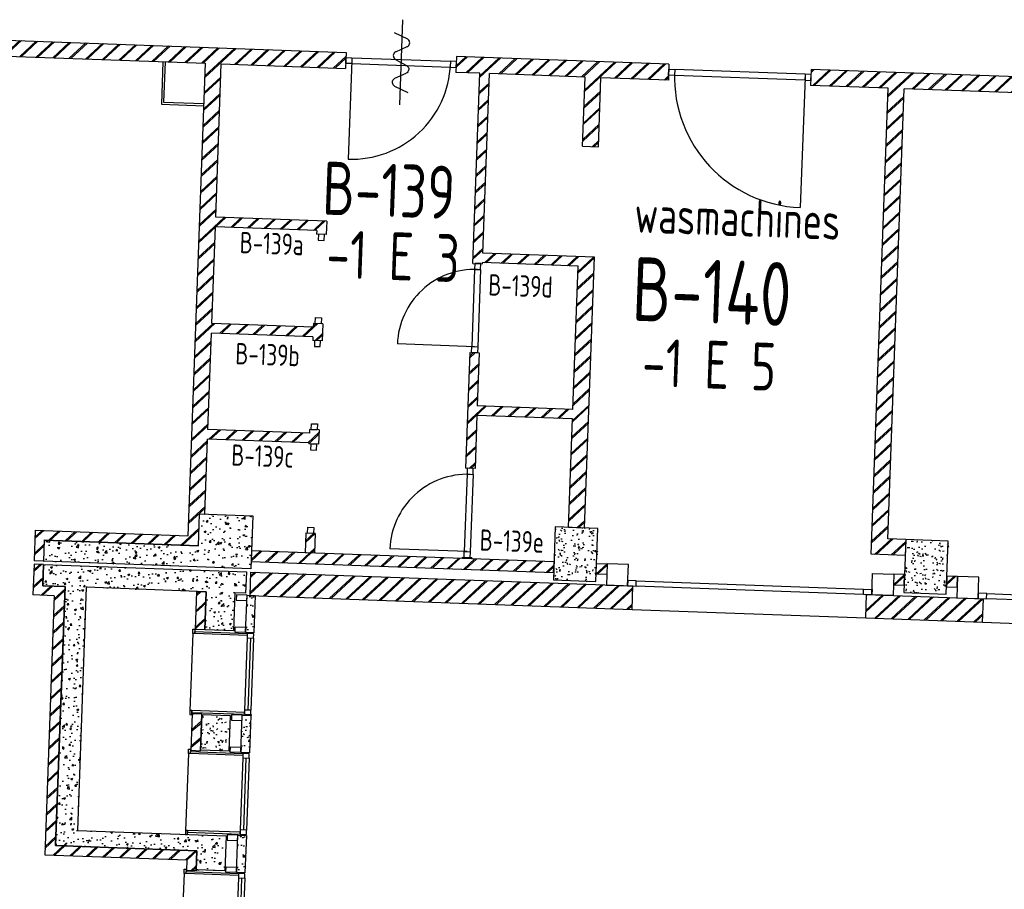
# Model space of a CAD drawing. Header units: millimetres. Extents: x 119024465 to 119292677, y 483022511 to 483148062.
# Tile 99 of 162: x 119120673 to 119129939, y 483079375 to 483087561. Entities that reach past the tile are written whole.
import ezdxf
from ezdxf.enums import TextEntityAlignment as Align

# ---------------------------------------------------------------- set-up
doc = ezdxf.new("R2010")
doc.units = ezdxf.units.MM
doc.header["$LTSCALE"] = 100
doc.layers.get('0').update_dxf_attribs({"linetype": 'CONTINUOUS'})
for name, color, linetype in [('AL21----', 1, 'CONTINUOUS'), ('AL21----_ARC', 8, 'CONTINUOUS'), ('AL22----', 2, 'CONTINUOUS'), ('AL22----_ARC', 8, 'CONTINUOUS'), ('AL28----', 4, 'CONTINUOUS'), ('AL28----_ARC', 8, 'CONTINUOUS'), ('AL31----', 5, 'CONTINUOUS'), ('AL32----', 6, 'CONTINUOUS'), ('BT00----_HOTELNRS', 3, 'CONTINUOUS'), ('BT00----_RUIMTENRS', 7, 'CONTINUOUS'), ('BT00----_TEKST', 1, 'CONTINUOUS')]:
    doc.layers.add(name, color=color, linetype=linetype)
doc.styles.get("Standard").update_dxf_attribs({"font": 'ISOCP.SHX'})
pattern_1 = [(47.91200747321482, (119019962.2742813, 483024813.6206701), (181.4829786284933, -22.56626980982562), [19.05, -209.55]), (352.9120074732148, (119019962.2742813, 483024813.6206701), (-28.25841556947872, 192.213838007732), [15.24, -167.64]), (98.3630074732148, (119019977.3978074, 483024811.7401567), (153.2251895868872, 169.6466752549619), [16.19, -178.09]), (44.09620747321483, (119019964.1251427, 483024864.3869415), (269.3672764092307, -51.89098330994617), [28.575, -314.325]), (94.54760747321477, (119019986.5723966, 483024860.0627209), (246.2613818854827, 238.6116259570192), [24.285, -267.135]), (349.0960074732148, (119019964.1251427, 483024864.3869415), (246.2617370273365, 238.6111746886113), [22.86, -251.46]), (18.91200747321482, (119019989.045563, 483024850.7699429), (147.7882449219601, -107.7215982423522), [19.05, -209.55]), (323.9120074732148, (119019989.045563, 483024850.7699429), (68.47175066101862, 181.813962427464), [15.24, -167.64]), (69.36340747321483, (119020001.3611778, 483024841.7931723), (216.2595933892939, 74.09278923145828), [16.19, -178.09]), (35.41200747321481, (119019962.2742813, 483024813.6206701), (6.1672544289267, 84.38636762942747), [0, -165.608, 0, -170.18, 0, -168.275]), (5.412007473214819, (119019962.2742813, 483024813.6206701), (70.42530466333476, 97.67953384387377), [0, -97.028, 0, -161.798, 0, -64.135]), (325.4120074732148, (119019905.6698887, 483024815.6843805), (135.2918473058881, -10.66508593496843), [0, -63.5, 0, -198.12, 0, -262.8899999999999]), (315.4120074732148, (119019880.286753, 483024816.6098112), (148.9572270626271, 20.01262926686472), [0, -82.54999999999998, 0, -131.572, 0, -186.69])]
pattern_2 = [(42.91200747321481, (119019962.2742813, 483024813.6206701), (-74.89618102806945, 80.56402464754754), []), (42.91200747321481, (119019962.8207955, 483024828.6107109), (-74.89618102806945, 80.56402464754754), [])]

# ---------------------------------------------------------------- blocks, each defined once
blk = doc.blocks.new('KOLOM')
at = {"layer": 'AL28----', "linetype": 'Continuous'}
for p, q in [((0.5, 0.5), (-0.5, 0.5)), ((-0.5, 0.5), (-0.5, -0.5)), ((0.5, -0.5), (0.5, 0.5)), ((-0.5, -0.5), (0.5, -0.5))]:
    blk.add_line(p, q, dxfattribs=at)
blk = doc.blocks.new('500x400')
at = {"layer": 'AL28----_ARC'}
h = blk.add_hatch(dxfattribs=at)
h.set_pattern_fill('AR-CONC', color=256, style=0)
h.set_pattern_definition([(49.99999999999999, (-104267.0792843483, -69886.70259675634), (182.184668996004, -15.93908553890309), [19.05, -209.55]), (355, (-104267.0792843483, -69886.70259675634), (-35.24282597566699, 191.05664288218), [15.24, -167.64]), (100.451, (-104251.8972843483, -69888.03084675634), (146.9425016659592, 175.1166878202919), [16.19, -178.09]), (46.18420000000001, (-104267.0792843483, -69835.90259675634), (271.0790408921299, -42.04232793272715), [28.575, -314.325]), (96.6356, (-104244.4893843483, -69839.40609675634), (237.4042344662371, 247.4255558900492), [24.285, -267.135]), (351.1840000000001, (-104267.0792843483, -69835.90259675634), (237.4046058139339, 247.4251178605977), [22.86, -251.46]), (21, (-104241.6792843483, -69848.60259675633), (151.6148798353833, -102.2655185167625), [19.05, -209.55]), (326.0000000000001, (-104241.6792843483, -69848.60259675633), (61.80202834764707, 184.1879661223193), [15.24, -167.64]), (71.4514, (-104229.0447843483, -69857.12469675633), (213.4164907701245, 81.92285771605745), [16.19, -178.09]), (37.50000000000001, (-104267.0792843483, -69886.70259675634), (3.088603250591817, 84.55503887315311), [0, -165.608, 0, -170.18, 0, -168.275]), (7.499999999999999, (-104267.0792843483, -69886.70259675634), (66.81966251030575, 100.1805748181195), [0, -97.02799999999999, 0, -161.798, 0, -64.135]), (327.5, (-104323.7212843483, -69886.70259675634), (135.5905951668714, -5.728743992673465), [0, -63.5, 0, -198.12, 0, -262.89]), (317.5, (-104349.1212843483, -69886.70259675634), (148.129181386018, 25.42649103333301), [0, -82.55, 0, -131.572, 0, -186.69])])
h.paths.add_polyline_path([(-250, -200), (250, -200), (250, 200), (-250, 200)])
at = {"layer": 'AL28----', "xscale": 500, "yscale": 400, "zscale": 2600}
blk.add_blockref('KOLOM', (0, 0), dxfattribs=at)
blk = doc.blocks.new('270x330')
at = {"layer": 'AL28----_ARC'}
h = blk.add_hatch(dxfattribs=at)
h.set_pattern_fill('AR-CONC', color=256, style=0)
h.set_pattern_definition([(50, (-102370.5424826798, -59938.2102802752), (182.1846689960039, -15.93908553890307), [19.05, -209.55]), (355, (-102370.5424826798, -59938.2102802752), (-35.24282597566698, 191.05664288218), [15.24, -167.64]), (100.451, (-102355.3604826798, -59939.5385302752), (146.9425016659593, 175.1166878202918), [16.19, -178.09]), (46.18420000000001, (-102370.5424826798, -59887.41028027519), (271.0790408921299, -42.04232793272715), [28.575, -314.325]), (96.6356, (-102347.9525826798, -59890.9137802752), (237.4042344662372, 247.4255558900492), [24.285, -267.135]), (351.1840000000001, (-102370.5424826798, -59887.41028027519), (237.4046058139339, 247.4251178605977), [22.86, -251.46]), (21, (-102345.1424826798, -59900.1102802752), (151.6148798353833, -102.2655185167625), [19.05, -209.55]), (326.0000000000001, (-102345.1424826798, -59900.1102802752), (61.80202834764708, 184.1879661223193), [15.24, -167.64]), (71.4514, (-102332.5079826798, -59908.6323802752), (213.4164907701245, 81.92285771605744), [16.19, -178.09]), (37.50000000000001, (-102370.5424826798, -59938.2102802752), (3.088603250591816, 84.55503887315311), [0, -165.608, 0, -170.18, 0, -168.275]), (7.499999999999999, (-102370.5424826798, -59938.2102802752), (66.81966251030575, 100.1805748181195), [0, -97.028, 0, -161.798, 0, -64.135]), (327.5, (-102427.1844826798, -59938.2102802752), (135.5905951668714, -5.72874399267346), [0, -63.5, 0, -198.12, 0, -262.89]), (317.5, (-102452.5844826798, -59938.2102802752), (148.129181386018, 25.42649103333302), [0, -82.55, 0, -131.572, 0, -186.69])])
h.paths.add_polyline_path([(110, 165), (-160, 165), (-160, -165), (110, -165)])
at = {"layer": 'AL28----', "xscale": 270, "yscale": 330, "zscale": 2600}
blk.add_blockref('KOLOM', (-25, 0), dxfattribs=at)
blk = doc.blocks.new('c1')
at = {"layer": 'AL21----_ARC'}
h = blk.add_hatch(dxfattribs=at)
h.set_pattern_fill('AR-CONC', color=256, scale=0.9999999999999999, angle=-1.550520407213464e-14, style=0)
h.set_pattern_definition([(49.99999999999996, (-4.000000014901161, 1.192092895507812e-07), (182.184668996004, -15.93908553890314), [19.05, -209.55]), (355, (-4.000000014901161, 1.192092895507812e-07), (-35.24282597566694, 191.05664288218), [15.24, -167.64]), (100.4509999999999, (11.18199999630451, -1.328249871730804), (146.9425016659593, 175.1166878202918), [16.19, -178.09]), (46.1842, (-4.000000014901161, 50.80000013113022), (271.0790408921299, -42.04232793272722), [28.57499999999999, -314.3249999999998]), (96.63559999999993, (18.58989998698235, 47.29650014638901), (237.4042344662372, 247.4255558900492), [24.28499999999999, -267.1349999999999]), (351.184, (-4.000000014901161, 50.80000013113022), (237.404605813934, 247.4251178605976), [22.86, -251.46]), (20.99999999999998, (21.39999997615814, 38.10000014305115), (151.6148798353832, -102.2655185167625), [19.05, -209.55]), (326, (21.39999997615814, 38.10000014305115), (61.80202834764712, 184.1879661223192), [15.24, -167.64]), (71.45139999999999, (34.03449998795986, 29.57790017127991), (213.4164907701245, 81.92285771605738), [16.19, -178.09]), (37.49999999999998, (-4.000000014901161, 1.192092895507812e-07), (3.08860325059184, 84.5550388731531), [0, -165.608, 0, -170.18, 0, -168.275]), (7.499999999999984, (-4.000000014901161, 1.192092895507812e-07), (66.81966251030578, 100.1805748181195), [0, -97.02799999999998, 0, -161.798, 0, -64.13499999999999]), (327.4999999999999, (-60.64200000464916, 1.788139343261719e-07), (135.5905951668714, -5.728743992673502), [0, -63.49999999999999, 0, -198.12, 0, -262.8899999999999]), (317.4999999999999, (-86.04200001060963, 1.192092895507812e-07), (148.129181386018, 25.42649103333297), [0, -82.54999999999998, 0, -131.572, 0, -186.69])])
h.paths.add_polyline_path([(299.9999999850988, 175.0000001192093), (299.9999999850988, -174.9999998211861), (219.9999999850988, -174.9999998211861), (219.9999999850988, 175.0000001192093)])
at = {"layer": 'AL22----_ARC'}
h = blk.add_hatch(dxfattribs=at)
h.set_pattern_fill('SCHOON', color=256, scale=2, angle=-1.550520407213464e-14, style=0, pattern_type=2)
h.set_pattern_definition([(44.99999999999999, (-1.490116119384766e-08, 1.192092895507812e-07), (-77.7817459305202, 77.78174593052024), []), (44.99999999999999, (-1.490116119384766e-08, 15.00000011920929), (-77.7817459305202, 77.78174593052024), [])])
h.paths.add_polyline_path([(-250.0000000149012, -172.4999998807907), (-160.0000000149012, -172.4999998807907), (-160, 172.5000001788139), (-250.0000000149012, 172.5000001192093)])
at = {"layer": 'AL22----'}
blk.add_lwpolyline([(-250.0000000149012, -172.4999998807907), (-160.0000000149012, -172.4999998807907), (-160, 172.5000001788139), (-250.0000000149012, 172.5000001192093)], close=True, dxfattribs=at)
at = {"layer": 'AL28----'}
blk.add_lwpolyline([(299.9999999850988, 175.0000001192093), (299.9999999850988, -174.9999998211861), (219.9999999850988, -174.9999998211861), (219.9999999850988, 175.0000001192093)], close=True, dxfattribs=at)
at = {"layer": 'AL31----'}
for p, q in [((-273.0000000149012, 927.0000001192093), (-273.0000000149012, 203.0000001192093)), ((239.9999999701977, 945.0000001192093), (239.9999999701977, 905.0000001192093)), ((299.9999999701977, 945.0000001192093), (239.9999999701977, 945.0000001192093)), ((299.9999999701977, 905.0000001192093), (299.9999999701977, 945.0000001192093)), ((239.9999999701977, 905.0000001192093), (299.9999999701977, 905.0000001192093)), ((239.9999999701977, 905.0000001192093), (239.9999999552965, 225.0000001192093)), ((269.9999999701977, 905.0000001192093), (269.9999999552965, 225.0000001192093)), ((299.9999999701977, 905.0000001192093), (299.9999999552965, 225.0000001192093)), ((239.9999999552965, 225.0000001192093), (239.9999999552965, 185.0000001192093)), ((299.9999999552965, 225.0000001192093), (239.9999999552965, 225.0000001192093)), ((299.9999999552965, 185.0000001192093), (299.9999999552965, 225.0000001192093)), ((239.9999999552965, 185.0000001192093), (299.9999999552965, 185.0000001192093))]:
    blk.add_line(p, q, dxfattribs=at)
for points in [[(-255.0000000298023, 927.0000001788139), (-273.0000000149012, 927.0000001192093), (-273.0000000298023, 967.0000001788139), (-255.0000000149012, 967.0000001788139)], [(239.9999999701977, 927.0000001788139), (-255.0000000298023, 927.0000001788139), (-255.0000000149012, 945.0000001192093), (239.9999999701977, 945.0000001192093)], [(-255.0000000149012, 203.0000001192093), (-273.0000000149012, 203.0000001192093), (-273.0000000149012, 163.0000001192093), (-255.0000000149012, 163.0000001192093)], [(239.9999999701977, 203.0000001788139), (-255.0000000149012, 203.0000001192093), (-255.0000000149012, 185.0000001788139), (239.9999999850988, 185.0000001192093)], [(219.9999999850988, 175.0000001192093), (119.9999999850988, 175.0000001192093), (119.9999999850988, 125.0000001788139), (219.9999999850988, 125.0000001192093)], [(219.9999999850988, -174.9999998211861), (119.9999999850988, -174.9999998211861), (119.9999999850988, -124.9999998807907), (219.9999999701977, -124.9999998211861)]]:
    blk.add_lwpolyline(points, close=True, dxfattribs=at)
at = {"layer": 'AL28----'}
blk.add_blockref('270x330', (-1.490116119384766e-08, 1.192092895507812e-07), dxfattribs=at)
blk = doc.blocks.new('114-31a')
at = {"color": 0, "linetype": 'Continuous'}
for p, q in [((0, 400), (0, -400)), ((-75.22076380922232, 278.9749930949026), (52.90113954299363, 224.7435648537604)), ((-53.78419477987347, 99.46940438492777), (53.34266716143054, 150.8047560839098)), ((-53.34266716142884, 25.53059561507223), (53.34266716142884, -25.53059561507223)), ((-53.34266716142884, -150.2564351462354), (52.9011395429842, -99.46940438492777)), ((-53.78419477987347, -224.195243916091), (74.77923619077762, -278.9116318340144))]:
    blk.add_line(p, q, dxfattribs=at)
for points in [[(74.77923619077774, 187.6370802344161, 0.1085803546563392), (71.06170708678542, 204.5540473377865, 0.1021137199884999), (60.13457525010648, 219.3489430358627, 0.04519307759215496), (52.9011395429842, 224.7435648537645, 0.02457701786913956)], [(53.34266716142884, 150.804756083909, 0.04259042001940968), (60.13457525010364, 155.9252174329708, 0.1021137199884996), (71.06170708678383, 170.720113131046, 0.1085803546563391), (74.77923619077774, 187.6370802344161, 0.1085803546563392)], [(-53.78419477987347, 99.46940438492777, 0.04259042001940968), (-60.57610286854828, 94.34894303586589, 0.1021137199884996), (-71.50323470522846, 79.55404733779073, 0.1085803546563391), (-75.22076380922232, 62.63708023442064, 0.1085803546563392)], [(-75.22076380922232, 62.63708023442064, 0.1085803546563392), (-71.50323470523, 45.7201131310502, 0.1021137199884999), (-60.57610286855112, 30.92521743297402, 0.04519307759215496), (-53.34266716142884, 25.53059561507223, 0.02457701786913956)], [(74.77923619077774, -62.36291976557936, -0.1085803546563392), (71.06170708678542, -79.2798868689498, -0.1021137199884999), (60.13457525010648, -94.07478256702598, -0.04519307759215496), (52.9011395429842, -99.46940438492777, -0.02457701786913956)], [(53.34266716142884, -25.53059561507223, -0.04259042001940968), (60.13457525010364, -30.65105696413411, -0.1021137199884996), (71.06170708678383, -45.44595266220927, -0.1085803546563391), (74.77923619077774, -62.36291976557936, -0.1085803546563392)], [(-75.22076380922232, -187.3629197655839, -0.1085803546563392), (-71.50323470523, -170.4459526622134, -0.1021137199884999), (-60.57610286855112, -155.6510569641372, -0.04519307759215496), (-53.34266716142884, -150.2564351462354, -0.02457701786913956)], [(-53.78419477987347, -224.195243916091, -0.04259042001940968), (-60.57610286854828, -219.0747825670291, -0.1021137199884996), (-71.50323470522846, -204.279886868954, -0.1085803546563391), (-75.22076380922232, -187.3629197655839, -0.1085803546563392)]]:
    blk.add_lwpolyline(points, format="xyb", dxfattribs=at)

msp = doc.modelspace()

# ---------------------------------------------------------------- hatches: boundary and pattern name
at = {"layer": 'AL21----_ARC'}
h = msp.add_hatch(dxfattribs=at)
h.set_pattern_fill('SCHOON', color=256, scale=2, angle=-2.087992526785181, style=0, pattern_type=2)
h.set_pattern_definition(pattern_2)
h.paths.add_polyline_path([(119122853.5533624, 483082561.638536), (119122849.8832721, 483082461.7059029), (119125697.7896735, 483082357.8755494), (119125701.4331014, 483082457.8091545)])
h = msp.add_hatch(dxfattribs=at)
h.set_pattern_fill('SCHOON', color=256, scale=2, angle=-2.087992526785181, style=0, pattern_type=2)
h.set_pattern_definition(pattern_2)
h.paths.add_polyline_path([(119126101.1675219, 483082443.2354431), (119126201.101127, 483082439.5920151), (119126197.4576991, 483082339.65841), (119126097.524094, 483082343.3018379)])
h = msp.add_hatch(dxfattribs=at)
h.set_pattern_fill('SCHOON', color=256, scale=2, angle=-2.087992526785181, style=0, pattern_type=2)
h.set_pattern_definition(pattern_2)
h.paths.add_polyline_path([(119122838.0229583, 483082141.9257073), (119126435.6327428, 483082010.7623039), (119126443.6482841, 483082230.6162352), (119122846.0384996, 483082361.7796385)])
h = msp.add_hatch(dxfattribs=at)
h.set_pattern_fill('SCHOON', color=256, scale=2, angle=-2.087992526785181, style=0, pattern_type=2)
h.set_pattern_definition(pattern_2)
h.paths.add_polyline_path([(119128999.2420705, 483082337.5760348), (119128899.3084654, 483082341.2194627), (119128895.6650375, 483082241.2858575), (119128995.5986427, 483082237.6424296)])
h = msp.add_hatch(dxfattribs=at)
h.set_pattern_fill('SCHOON', color=256, scale=2, angle=-2.087992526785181, style=0, pattern_type=2)
h.set_pattern_definition(pattern_2)
h.paths.add_polyline_path([(119129395.3330632, 483082223.0687182), (119129495.2666683, 483082219.4252902), (119129498.9100962, 483082319.3588954), (119129398.976491, 483082323.0023233)])
h = msp.add_hatch(dxfattribs=at)
h.set_pattern_fill('SCHOON', color=256, scale=2, angle=-2.087992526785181, style=0, pattern_type=2)
h.set_pattern_definition(pattern_2)
h.paths.add_polyline_path([(119128642.1875968, 483082150.460822), (119129741.4572532, 483082110.3831155), (119129733.4417119, 483081890.5291842), (119128634.1720555, 483081930.6068908)])
at = {"layer": 'AL22----_ARC'}
h = msp.add_hatch(dxfattribs=at)
h.set_pattern_fill('SCHOON', color=256, scale=2, angle=-2.087992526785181, style=0, pattern_type=2)
h.set_pattern_definition(pattern_2)
h.paths.add_polyline_path([(119118938.0107012, 483087427.5292107), (119118932.5455594, 483087277.628803), (119119572.1206322, 483087254.3108646), (119119541.6858718, 483086419.5323451), (119119111.9713698, 483086435.1990849), (119119108.6922847, 483086345.2588403), (119119628.3470314, 483086326.3130154), (119119662.0608768, 483087251.0317795), (119122420.2283783, 483087150.4731702), (119122258.095838, 483082703.4277422), (119120819.0519242, 483082755.8931035), (119120808.4859834, 483082466.0856487), (119120898.426228, 483082462.8065636), (119120905.7130837, 483082662.6737739), (119122354.7503581, 483082609.8440697), (119122365.6806417, 483082909.6448851), (119122415.6474442, 483082907.8231711), (119122441.3336107, 483083612.3550873), (119123395.6995397, 483083577.5603511), (119123395.3351969, 483083567.5669907), (119123485.2754415, 483083564.2879055), (119123490.1940691, 483083699.1982725), (119123400.2538245, 483083702.4773576), (119123398.9786247, 483083667.5005957), (119122444.6126958, 483083702.295332), (119122477.7678894, 483084611.6911386), (119123432.1338184, 483084576.8964024), (119123430.8586186, 483084541.9196406), (119123520.7988632, 483084538.6405555), (119123526.6283478, 483084698.5343237), (119123436.6881032, 483084701.8134087), (119123435.4129034, 483084666.836647), (119122481.0469745, 483084701.6313831), (119122514.2021681, 483085611.0271899), (119123468.5680971, 483085576.2324536), (119123467.2928973, 483085541.2556918), (119123557.2331419, 483085537.9766067), (119123561.7874268, 483085662.8936132), (119122517.4812532, 483085700.9674344), (119122570.128786, 483087145.0080284), (119123739.3519659, 483087102.3799224), (119123744.8171077, 483087252.2803301)])
h = msp.add_hatch(dxfattribs=at)
h.set_pattern_fill('SCHOON', color=256, scale=2, angle=-2.087992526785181, style=0, pattern_type=2)
h.set_pattern_definition(pattern_2)
h.paths.add_polyline_path([(119125992.8547615, 483087020.2206239), (119125093.4523154, 483087053.0114747), (119125031.8783844, 483085364.1335481), (119126081.1812382, 483085325.8775555), (119125988.2738275, 483082777.5706248), (119125838.3734198, 483082783.0357665), (119125875.5363841, 483083802.3585389), (119124976.1339379, 483083835.1493897), (119124957.9167986, 483083335.481364), (119124867.9765539, 483083338.7604492), (119124907.6899178, 483084428.036745), (119124997.6301624, 483084424.7576599), (119124979.413023, 483083925.0896343), (119125878.8154691, 483083892.2987834), (119125928.0017454, 483085241.4024526), (119125028.5992993, 483085274.1933035), (119125028.2349565, 483085264.199943), (119124938.2947119, 483085267.479028), (119125003.5120708, 483087056.2905598), (119124778.6614592, 483087064.4882725), (119124784.126601, 483087214.3886803), (119126782.7987035, 483087141.5201228), (119126777.3335617, 483086991.6197152), (119126142.7551692, 483087014.7554821), (119126119.072888, 483086365.1870488), (119125969.1724803, 483086370.6521906)])
h = msp.add_hatch(dxfattribs=at)
h.set_pattern_fill('SCHOON', color=256, scale=2, angle=-2.087992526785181, style=0, pattern_type=2)
h.set_pattern_definition(pattern_2)
h.paths.add_polyline_path([(119128121.9090122, 483087092.6981893), (119128116.4438704, 483086942.7977817), (119128845.9591878, 483086916.2007582), (119128686.0127043, 483082529.1154932), (119129005.8002407, 483082517.456524), (119129011.2653825, 483082667.3569317), (119128841.3782538, 483082673.5507591), (119128995.8595955, 483086910.7356164), (119130165.0827755, 483086868.1075103), (119130170.5479173, 483087018.007918)])
h = msp.add_hatch(dxfattribs=at)
h.set_pattern_fill('SCHOON', color=256, scale=2, angle=-2.087992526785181, style=0, pattern_type=2)
h.set_pattern_definition(pattern_2)
h.paths.add_polyline_path([(119123454.6706474, 483082724.8456225), (119123447.9303058, 483082539.968453), (119123357.9900612, 483082543.2475381), (119123364.7304028, 483082728.1247076)])
h = msp.add_hatch(dxfattribs=at)
h.set_pattern_fill('SCHOON', color=256, scale=2, angle=-2.087992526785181, style=0, pattern_type=2)
h.set_pattern_definition(pattern_2)
edge = h.paths.add_edge_path()
edge.add_line((119120897.3331996, 483082432.8264821), (119120807.392955, 483082436.1055672))
edge.add_line((119120897.3331996, 483082432.8264821), (119120890.0463439, 483082232.9592718))
edge.add_line((119120807.392955, 483082436.1055672), (119120796.8270142, 483082146.2981123))
edge.add_line((119120890.0463439, 483082232.9592718), (119121099.9069146, 483082225.3080732))
edge.add_line((119120996.6942244, 483082139.0112565), (119120796.8270142, 483082146.2981123))
edge.add_line((119121099.9069147, 483082225.3080733), (119121011.0072746, 483079786.9281083))
edge.add_line((119120996.6942244, 483082139.0112565), (119120907.7945844, 483079700.6312915))
edge.add_line((119120907.7945844, 483079700.6312915), (119122246.9048931, 483079651.8093581))
edge.add_line((119121011.0072746, 483079786.9281082), (119122340.1242228, 483079738.4705175))
edge.add_line((119122246.9048931, 483079651.809358), (119122243.2614652, 483079551.8757529))
edge.add_line((119122333.2017098, 483079548.5966678), (119122243.2614652, 483079551.8757529))
h = msp.add_hatch(dxfattribs=at)
h.set_pattern_fill('SCHOON', color=256, scale=2, angle=-2.087992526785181, style=0, pattern_type=2)
h.set_pattern_definition(pattern_2)
h.paths.add_polyline_path([(119122429.0238628, 483082176.8504826), (119122415.9075225, 483081817.0895041), (119122325.9672779, 483081820.3685892), (119122339.0836182, 483082180.1295676)])
at = {"layer": 'AL28----_ARC'}
h = msp.add_hatch(dxfattribs=at)
h.set_pattern_fill('AR-CONC', color=256, angle=-2.087992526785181, style=0)
h.set_pattern_definition(pattern_1)
h.paths.add_polyline_path([(119122354.7503581, 483082609.8440697), (119122365.6806417, 483082909.6448851), (119122865.3486673, 483082891.4277457), (119122847.1315279, 483082391.7597201), (119120898.426228, 483082462.8065636), (119120905.7130837, 483082662.6737739)])
h = msp.add_hatch(dxfattribs=at)
h.set_pattern_fill('AR-CONC', color=256, angle=-2.087992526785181, style=0)
h.set_pattern_definition(pattern_1)
h.paths.add_polyline_path([(119122603.3867864, 483079548.752773), (119122333.5660526, 483079558.5900283), (119122340.1242228, 483079738.4705175), (119121011.0072746, 483079786.9281082), (119121099.9069147, 483082225.3080733), (119120890.0463439, 483082232.9592718), (119120897.3331996, 483082432.8264821), (119122806.0650575, 483082363.2370097), (119122798.7782018, 483082163.3697995), (119122698.8445967, 483082167.0132273), (119122685.7282563, 483081807.2522489), (119122415.9075225, 483081817.0895041), (119122429.0238628, 483082176.8504826), (119121299.7741249, 483082218.0212175), (119121216.3396267, 483079929.5416601), (119122615.4100984, 483079878.53367)])
h = msp.add_hatch(dxfattribs=at)
h.set_pattern_fill('AR-CONC', color=256, angle=-2.087992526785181, style=0)
h.set_pattern_definition([(47.74700747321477, (119019962.2742813, 483024813.6206701), (181.4172399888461, -23.08880897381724), [19.05, -209.55]), (352.7470074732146, (119019962.2742813, 483024813.6206701), (-27.70476304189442, 192.2944192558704), [15.24, -167.64]), (98.19800747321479, (119019977.3923292, 483024811.696612), (153.7131009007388, 169.2047155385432), [16.19, -178.09]), (43.93120747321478, (119019964.2713312, 483024864.3814009), (269.2167243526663, -52.66648913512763), [28.575, -314.325]), (94.38260747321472, (119019986.7060392, 483024859.9925549), (246.9475119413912, 237.9014556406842), [24.285, -267.1349999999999]), (348.9310074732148, (119019964.2713312, 483024864.3814009), (246.9478657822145, 237.9010033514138), [22.86, -251.4600000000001]), (18.74700747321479, (119019989.1524341, 483024850.6926933), (147.4774165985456, -108.1467505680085), [19.05, -209.55]), (323.7470074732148, (119019989.1524341, 483024850.6926933), (68.99505263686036, 181.6160243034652), [15.24, -167.64]), (69.19840747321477, (119020001.4421466, 483024841.6804935), (216.4720682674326, 73.46969993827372), [16.19, -178.09]), (35.24700747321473, (119019962.2742813, 483024813.6206701), (6.410243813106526, 84.36825731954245), [0, -165.608, 0, -170.18, 0, -168.275]), (5.24700747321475, (119019962.2742813, 483024813.6206701), (70.70630911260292, 97.4763187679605), [0, -97.02799999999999, 0, -161.798, 0, -64.135]), (325.2470074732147, (119019905.6760665, 483024815.8473806), (135.260573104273, -11.05465372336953), [0, -63.49999999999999, 0, -198.12, 0, -262.8899999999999]), (315.2470074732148, (119019880.2957011, 483024816.8459057), (149.0142415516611, 19.58358085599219), [0, -82.55, 0, -131.572, 0, -186.69])])
h.paths.add_polyline_path([(119122891.987105, 483082139.9582562), (119122879.2351075, 483081790.1906383), (119122799.2882234, 483081793.1053806), (119122812.0402209, 483082142.8729985)])
h = msp.add_hatch(dxfattribs=at)
h.set_pattern_fill('AR-CONC', color=256, angle=-2.087992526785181, style=0)
h.set_pattern_definition([(47.74700747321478, (119019875.9354672, 483022555.2669314), (181.4172399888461, -23.08880897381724), [19.05, -209.55]), (352.7470074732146, (119019875.9354672, 483022555.2669314), (-27.70476304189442, 192.2944192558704), [15.24, -167.64]), (98.19800747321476, (119019891.0535152, 483022553.3428733), (153.7131009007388, 169.2047155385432), [16.18999999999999, -178.09]), (43.93120747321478, (119019877.9325171, 483022606.0276622), (269.2167243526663, -52.66648913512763), [28.575, -314.325]), (94.38260747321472, (119019900.3672251, 483022601.6388162), (246.9475119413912, 237.9014556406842), [24.285, -267.1349999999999]), (348.9310074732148, (119019877.9325171, 483022606.0276622), (246.9478657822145, 237.9010033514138), [22.86, -251.4600000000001]), (18.74700747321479, (119019902.81362, 483022592.3389545), (147.4774165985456, -108.1467505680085), [19.05, -209.55]), (323.7470074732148, (119019902.81362, 483022592.3389545), (68.99505263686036, 181.6160243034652), [15.24, -167.64]), (69.19840747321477, (119019915.1033325, 483022583.3267548), (216.4720682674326, 73.46969993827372), [16.19, -178.09]), (35.24700747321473, (119019875.9354672, 483022555.2669314), (6.410243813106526, 84.36825731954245), [0, -165.608, 0, -170.18, 0, -168.275]), (5.24700747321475, (119019875.9354672, 483022555.2669314), (70.70630911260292, 97.4763187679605), [0, -97.02799999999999, 0, -161.798, 0, -64.135]), (325.2470074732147, (119019819.3372524, 483022557.4936419), (135.260573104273, -11.05465372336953), [0, -63.49999999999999, 0, -198.12, 0, -262.8899999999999]), (315.2470074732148, (119019793.956887, 483022558.4921669), (149.0142415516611, 19.58358085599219), [0, -82.55, 0, -131.572, 0, -186.69])])
h.paths.add_polyline_path([(119122805.6482909, 483079881.6045175), (119122792.8962934, 483079531.8368996), (119122712.9494093, 483079534.7516419), (119122725.7014068, 483079884.5192598)])

# ---------------------------------------------------------------- linework, layer by layer
at = {"layer": 'AL21----'}
for p, q in [((119122846.0384996, 483082361.7796385), (119122838.0229583, 483082141.9257073)), ((119122846.0384996, 483082361.7796385), (119126443.6482841, 483082230.6162352)), ((119126435.6327428, 483082010.7623039), (119126443.6482841, 483082230.6162352)), ((119122838.0229583, 483082141.9257073), (119126435.6327428, 483082010.7623039)), ((119128634.1720555, 483081930.6068908), (119128642.1875968, 483082150.460822)), ((119128642.1875968, 483082150.460822), (119129741.4572532, 483082110.3831155)), ((119129733.4417119, 483081890.5291842), (119129741.4572532, 483082110.3831155)), ((119128634.1720555, 483081930.6068908), (119129733.4417119, 483081890.5291842))]:
    msp.add_line(p, q, dxfattribs=at)
for points in [[(119122853.5533624, 483082561.638536), (119122849.8832721, 483082461.7059029), (119125697.7896735, 483082357.8755494), (119125701.4331014, 483082457.8091545)], [(119126101.1675219, 483082443.2354431), (119126201.101127, 483082439.5920151), (119126197.4576991, 483082339.65841), (119126097.524094, 483082343.3018379)], [(119128999.2420705, 483082337.5760348), (119128899.3084654, 483082341.2194627), (119128895.6650375, 483082241.2858575), (119128995.5986427, 483082237.6424296)], [(119129395.3330632, 483082223.0687182), (119129495.2666683, 483082219.4252902), (119129498.9100962, 483082319.3588954), (119129398.976491, 483082323.0023233)]]:
    msp.add_lwpolyline(points, close=True, dxfattribs=at)
at = {"layer": 'AL22----'}
for p, q in [((119118938.0107012, 483087427.5292107), (119123744.8171077, 483087252.2803301)), ((119119662.0608768, 483087251.0317795), (119122420.2283783, 483087150.4731702)), ((119123744.8171077, 483087252.2803301), (119123739.3519659, 483087102.3799224)), ((119124784.126601, 483087214.3886803), (119124778.6614592, 483087064.4882725)), ((119126782.7987035, 483087141.5201228), (119124784.126601, 483087214.3886803)), ((119122258.095838, 483082703.4277422), (119122420.2283783, 483087150.4731702)), ((119122517.4812532, 483085700.9674344), (119122570.128786, 483087145.0080284)), ((119122570.128786, 483087145.0080284), (119123739.3519659, 483087102.3799224)), ((119126782.7987035, 483087141.5201228), (119126777.3335617, 483086991.6197152)), ((119125003.5120708, 483087056.2905598), (119124778.6614592, 483087064.4882725)), ((119124938.2947119, 483085267.479028), (119125003.5120708, 483087056.2905598)), ((119125031.8783844, 483085364.1335481), (119125093.4523154, 483087053.0114747)), ((119125992.8547615, 483087020.2206239), (119125093.4523154, 483087053.0114747)), ((119125969.1724803, 483086370.6521906), (119125992.8547615, 483087020.2206239)), ((119126119.072888, 483086365.1870488), (119126142.7551692, 483087014.7554821)), ((119126777.3335617, 483086991.6197152), (119126142.7551692, 483087014.7554821)), ((119128121.9090122, 483087092.6981893), (119128116.4438704, 483086942.7977817)), ((119130170.5479173, 483087018.007918), (119128121.9090122, 483087092.6981893)), ((119128845.9591878, 483086916.2007582), (119128116.4438704, 483086942.7977817)), ((119128686.0127043, 483082529.1154932), (119128845.9591878, 483086916.2007582)), ((119128841.3782538, 483082673.5507591), (119128995.8595955, 483086910.7356164)), ((119130165.0827755, 483086868.1075103), (119128995.8595955, 483086910.7356164)), ((119125969.1724803, 483086370.6521906), (119126119.072888, 483086365.1870488)), ((119123561.7874268, 483085662.8936132), (119122517.4812532, 483085700.9674344)), ((119123561.7874268, 483085662.8936132), (119123557.2331419, 483085537.9766067)), ((119122481.0469745, 483084701.6313831), (119122514.2021681, 483085611.0271899)), ((119123468.5680971, 483085576.2324536), (119122514.2021681, 483085611.0271899)), ((119123468.5680971, 483085576.2324536), (119123467.2928973, 483085541.2556918)), ((119123557.2331419, 483085537.9766067), (119123467.2928973, 483085541.2556918)), ((119126081.1812382, 483085325.8775555), (119125031.8783844, 483085364.1335481)), ((119124938.2947119, 483085267.479028), (119125028.2349565, 483085264.199943)), ((119125028.2349565, 483085264.199943), (119125028.5992993, 483085274.1933035)), ((119125928.0017454, 483085241.4024526), (119125028.5992993, 483085274.1933035)), ((119125988.2738275, 483082777.5706248), (119126081.1812382, 483085325.8775555)), ((119125878.8154691, 483083892.2987834), (119125928.0017454, 483085241.4024526)), ((119123435.4129034, 483084666.836647), (119122481.0469745, 483084701.6313831)), ((119123436.6881032, 483084701.8134087), (119123435.4129034, 483084666.836647)), ((119123526.6283478, 483084698.5343237), (119123436.6881032, 483084701.8134087)), ((119123526.6283478, 483084698.5343237), (119123520.7988632, 483084538.6405555)), ((119122444.6126958, 483083702.295332), (119122477.7678894, 483084611.6911386)), ((119123432.1338184, 483084576.8964024), (119122477.7678894, 483084611.6911386)), ((119123432.1338184, 483084576.8964024), (119123430.8586186, 483084541.9196406)), ((119123520.7988632, 483084538.6405555), (119123430.8586186, 483084541.9196406)), ((119124907.6899178, 483084428.036745), (119124867.9765539, 483083338.7604492)), ((119124907.6899178, 483084428.036745), (119124997.6301624, 483084424.7576599)), ((119124997.6301624, 483084424.7576599), (119124979.413023, 483083925.0896343)), ((119125878.8154691, 483083892.2987834), (119124979.413023, 483083925.0896343)), ((119124976.1339379, 483083835.1493897), (119124957.9167986, 483083335.481364)), ((119125875.5363841, 483083802.3585389), (119124976.1339379, 483083835.1493897)), ((119125838.3734198, 483082783.0357665), (119125875.5363841, 483083802.3585389)), ((119123398.9786247, 483083667.5005957), (119122444.6126958, 483083702.295332)), ((119123400.2538245, 483083702.4773576), (119123398.9786247, 483083667.5005957)), ((119123490.1940691, 483083699.1982725), (119123400.2538245, 483083702.4773576)), ((119123490.1940691, 483083699.1982725), (119123485.2754415, 483083564.2879055)), ((119122415.6474442, 483082907.8231711), (119122441.3336107, 483083612.3550873)), ((119123395.6995397, 483083577.5603511), (119122441.3336107, 483083612.3550873)), ((119123395.6995397, 483083577.5603511), (119123395.3351969, 483083567.5669907)), ((119123485.2754415, 483083564.2879055), (119123395.3351969, 483083567.5669907)), ((119124957.9167986, 483083335.481364), (119124867.9765539, 483083338.7604492)), ((119122354.7503581, 483082609.8440697), (119122365.6806417, 483082909.6448851)), ((119122365.6806417, 483082909.6448851), (119122415.6474442, 483082907.8231711)), ((119120819.0519242, 483082755.8931035), (119120808.4859834, 483082466.0856487)), ((119120819.0519242, 483082755.8931035), (119122258.095838, 483082703.4277422)), ((119125838.3734198, 483082783.0357665), (119125988.2738275, 483082777.5706248)), ((119120898.426228, 483082462.8065636), (119120905.7130837, 483082662.6737739)), ((119122354.7503581, 483082609.8440697), (119120905.7130837, 483082662.6737739)), ((119123364.7304028, 483082728.1247076), (119123357.9900612, 483082543.2475381)), ((119123454.6706474, 483082724.8456225), (119123364.7304028, 483082728.1247076)), ((119123454.6706474, 483082724.8456225), (119123447.9303058, 483082539.968453)), ((119129011.2653825, 483082667.3569317), (119128841.3782538, 483082673.5507591)), ((119129011.2653825, 483082667.3569317), (119129005.8002407, 483082517.456524)), ((119120898.426228, 483082462.8065636), (119120808.4859834, 483082466.0856487)), ((119123447.9303058, 483082539.968453), (119123357.9900612, 483082543.2475381)), ((119124837.3717598, 483082499.3181661), (119124837.0074171, 483082489.3248056)), ((119124927.3120044, 483082496.039081), (119124837.3717598, 483082499.3181661)), ((119124927.3120044, 483082496.039081), (119124926.9476617, 483082486.0457205)), ((119129005.8002407, 483082517.456524), (119128686.0127043, 483082529.1154932)), ((119120807.392955, 483082436.1055672), (119120796.8270142, 483082146.2981123)), ((119120897.3331996, 483082432.8264821), (119120807.392955, 483082436.1055672)), ((119120897.3331996, 483082432.8264821), (119120890.0463439, 483082232.9592718)), ((119120890.0463439, 483082232.9592718), (119121099.9069147, 483082225.3080733)), ((119121099.9069147, 483082225.3080733), (119121011.0072746, 483079786.9281082)), ((119120996.6942244, 483082139.0112565), (119120796.8270142, 483082146.2981123)), ((119120996.6942244, 483082139.0112565), (119120907.7945844, 483079700.6312915)), ((119121011.0072746, 483079786.9281082), (119122340.1242228, 483079738.4705175)), ((119120907.7945844, 483079700.6312915), (119122246.9048931, 483079651.809358)), ((119122340.1242228, 483079738.4705175), (119122333.2017098, 483079548.5966678)), ((119122246.9048931, 483079651.809358), (119122243.2614652, 483079551.8757529)), ((119122333.2017098, 483079548.5966678), (119122243.2614652, 483079551.8757529))]:
    msp.add_line(p, q, dxfattribs=at)
for points in [[(119122020.4939578, 483087165.0468817), (119122005.9202463, 483086765.3124613), (119122405.6546668, 483086750.7387498)], [(119122040.4806788, 483087164.3181962), (119122026.6356529, 483086784.5704967), (119122406.3833524, 483086770.7254708)]]:
    msp.add_lwpolyline(points, dxfattribs=at)
msp.add_lwpolyline([(119122429.0238628, 483082176.8504826), (119122415.9075225, 483081817.0895041), (119122325.9672779, 483081820.3685892), (119122339.0836182, 483082180.1295676)], close=True, dxfattribs=at)
at = {"layer": 'AL28----'}
for points in [[(119122354.7503581, 483082609.8440697), (119122365.6806417, 483082909.6448851), (119122865.3486673, 483082891.4277457), (119122847.1315279, 483082391.7597201), (119120898.426228, 483082462.8065636), (119120905.7130837, 483082662.6737739), (119122354.7503581, 483082609.8440697)], [(119122603.3867864, 483079548.752773), (119122333.5660526, 483079558.5900283), (119122340.1242228, 483079738.4705175), (119121011.0072746, 483079786.9281082), (119121099.9069147, 483082225.3080733), (119120890.0463439, 483082232.9592718), (119120897.3331996, 483082432.8264821), (119122806.0650575, 483082363.2370097), (119122798.7782018, 483082163.3697995), (119122698.8445967, 483082167.0132273), (119122685.7282563, 483081807.2522489), (119122415.9075225, 483081817.0895041), (119122429.0238628, 483082176.8504826), (119121299.7741249, 483082218.0212175), (119121216.3396267, 483079929.5416601), (119122615.4100984, 483079878.53367), (119122603.3867864, 483079548.752773)], [(119122887.9897608, 483082140.1039934), (119122875.2377633, 483081790.3363755), (119122799.2882234, 483081793.1053806), (119122812.0402209, 483082142.8729985)], [(119122805.6482909, 483079881.6045175), (119122792.8962934, 483079531.8368996), (119122712.9494093, 483079534.7516419), (119122725.7014068, 483079884.5192598)]]:
    msp.add_lwpolyline(points, close=True, dxfattribs=at)
at = {"layer": 'AL31----'}
for p, q in [((119126475.4500796, 483082279.4900094), (119128614.265327, 483082201.5120452)), ((119128612.443613, 483082151.5452427), (119126473.6283656, 483082229.5232068)), ((119131910.0164844, 483082031.3207306), (119129771.4373348, 483082109.2900871)), ((119129773.2590487, 483082159.2568896), (119131911.8381984, 483082081.2875332)), ((119126435.6327428, 483082010.7623039), (119128634.1720555, 483081930.6068908)), ((119129733.4417119, 483081890.5291842), (119131931.9810247, 483081810.3737711)), ((119122260.4273112, 483080653.9820698), (119122234.0488934, 483079930.4627687)), ((119122772.2851513, 483080613.3058916), (119122747.5098418, 483079933.7573768)), ((119122773.7425225, 483080653.2793337), (119122772.2851513, 483080613.3058916)), ((119122772.2851513, 483080613.3058916), (119122832.2453144, 483080611.119835)), ((119122833.7026855, 483080651.093277), (119122773.7425225, 483080653.2793337)), ((119122802.2652329, 483080612.2128633), (119122777.4899233, 483079932.6643484)), ((119122832.2453144, 483080611.119835), (119122807.4700049, 483079931.5713201)), ((119122832.2453144, 483080611.119835), (119122833.7026855, 483080651.093277)), ((119122747.5098418, 483079933.7573768), (119122746.0524706, 483079893.7839347)), ((119122746.0524706, 483079893.7839347), (119122806.0126337, 483079891.597878)), ((119122807.4700049, 483079931.5713201), (119122747.5098418, 483079933.7573768)), ((119122806.0126337, 483079891.597878), (119122807.4700049, 483079931.5713201))]:
    msp.add_line(p, q, dxfattribs=at)
for points in [[(119126193.8142713, 483082239.7248049), (119126393.6814815, 483082232.4379492), (119126400.9683373, 483082432.3051594), (119126201.101127, 483082439.5920151)], [(119126393.6814815, 483082232.4379492), (119126473.6283656, 483082229.5232068), (119126475.4500796, 483082279.4900094), (119126395.5031954, 483082282.4047517)], [(119128892.0216097, 483082141.3522524), (119128692.1543994, 483082148.6391081), (119128699.4412552, 483082348.5063184), (119128899.3084654, 483082341.2194627)], [(119129491.6232404, 483082119.4916852), (119129691.4904507, 483082112.2048294), (119129698.7773064, 483082312.0720397), (119129498.9100962, 483082319.3588954)], [(119128692.3904971, 483082148.6305003), (119128612.443613, 483082151.5452427), (119128614.265327, 483082201.5120452), (119128694.2122111, 483082198.5973029)], [(119122812.0402209, 483082142.8729985), (119122712.1066158, 483082146.5164264), (119122710.2849019, 483082096.5496238), (119122810.218507, 483082092.906196)], [(119129691.4904507, 483082112.2048294), (119129771.4373348, 483082109.2900871), (119129773.2590487, 483082159.2568896), (119129693.3121646, 483082162.1716319)], [(119122799.2882234, 483081793.1053806), (119122699.3546182, 483081796.7488085), (119122701.1763322, 483081846.715611), (119122801.1099373, 483081843.0721832)], [(119122278.4153601, 483080653.3262528), (119122260.4273112, 483080653.9820698), (119122261.8846823, 483080693.9555118), (119122279.8727312, 483080693.2996948)], [(119122773.0867054, 483080635.2912848), (119122278.4153601, 483080653.3262528), (119122279.0711771, 483080671.3143017), (119122773.7425225, 483080653.2793337)], [(119122252.0369423, 483079929.8069516), (119122234.0488934, 483079930.4627687), (119122232.5915222, 483079890.4893266), (119122250.5795711, 483079889.8335096)], [(119122746.7082877, 483079911.7719837), (119122252.0369423, 483079929.8069516), (119122251.3811253, 483079911.8189027), (119122746.0524706, 483079893.7839347)], [(119122725.7014068, 483079884.5192598), (119122625.7678017, 483079888.1626877), (119122623.9460878, 483079838.1958851), (119122723.8796929, 483079834.5524573)], [(119122712.9494093, 483079534.7516419), (119122613.0158042, 483079538.3950698), (119122614.8375181, 483079588.3618723), (119122714.7711232, 483079584.7184445)]]:
    msp.add_lwpolyline(points, close=True, dxfattribs=at)
at = {"layer": 'AL32----'}
for p, q in [((119123741.064377, 483087149.3487169), (119123743.1046966, 483087205.3115357)), ((119123743.1046966, 483087205.3115357), (119123799.0675155, 483087203.2712161)), ((119123799.0675155, 483087203.2712161), (119123797.0271959, 483087147.3083972)), ((119123799.0675155, 483087203.2712161), (119124726.4513711, 483087169.4602054)), ((119123797.0271959, 483087147.3083972), (119123741.064377, 483087149.3487169)), ((119123798.0473557, 483087175.2898066), (119123764.2363451, 483086247.9059511)), ((119123797.0271959, 483087147.3083972), (119124724.4110515, 483087113.4973865)), ((119124726.4513711, 483087169.4602054), (119124724.4110515, 483087113.4973865)), ((119124724.4110515, 483087113.4973865), (119124780.3738703, 483087111.457067)), ((119124782.4141899, 483087167.4198858), (119124726.4513711, 483087169.4602054)), ((119124780.3738703, 483087111.457067), (119124782.4141899, 483087167.4198858)), ((119126779.0459728, 483087038.5885095), (119126781.0862924, 483087094.5513284)), ((119126835.0087917, 483087036.5481899), (119126779.0459728, 483087038.5885095)), ((119126781.0862924, 483087094.5513284), (119126837.0491113, 483087092.5110087)), ((119126837.0491113, 483087092.5110087), (119126835.0087917, 483087036.5481899)), ((119128062.1934626, 483086991.8068957), (119126835.0087917, 483087036.5481899)), ((119128064.2337822, 483087047.7697145), (119126837.0491113, 483087092.5110087)), ((119128063.2136224, 483087019.788305), (119128018.4723282, 483085792.6036341)), ((119128064.2337822, 483087047.7697145), (119128062.1934626, 483086991.8068957)), ((119128120.1966011, 483087045.729395), (119128064.2337822, 483087047.7697145)), ((119128118.1562815, 483086989.7665761), (119128120.1966011, 483087045.729395)), ((119128062.1934626, 483086991.8068957), (119128118.1562815, 483086989.7665761)), ((119123484.2816102, 483085540.6363091), (119123482.2412906, 483085484.6734902)), ((119123540.2444291, 483085538.5959895), (119123484.2816102, 483085540.6363091)), ((119123538.2041095, 483085482.6331706), (119123540.2444291, 483085538.5959895)), ((119123482.2412906, 483085484.6734902), (119123538.2041095, 483085482.6331706)), ((119124955.2834247, 483085266.8596454), (119124953.2431051, 483085210.8968264)), ((119125011.2462436, 483085264.8193257), (119124955.2834247, 483085266.8596454)), ((119125009.205924, 483085208.8565069), (119125011.2462436, 483085264.8193257)), ((119124953.2431051, 483085210.8968264), (119124926.7189502, 483084483.3801812)), ((119124953.2431051, 483085210.8968264), (119125009.205924, 483085208.8565069)), ((119125009.205924, 483085208.8565069), (119124982.6817691, 483084481.3398616)), ((119123453.6768161, 483084701.1940261), (119123455.7171357, 483084757.1568449)), ((119123509.639635, 483084699.1537065), (119123453.6768161, 483084701.1940261)), ((119123455.7171357, 483084757.1568449), (119123511.6799546, 483084755.1165253)), ((119123511.6799546, 483084755.1165253), (119123509.639635, 483084699.1537065)), ((119123447.8473315, 483084541.3002578), (119123445.8070119, 483084485.337439)), ((119123503.8101504, 483084539.2599382), (119123447.8473315, 483084541.3002578)), ((119123501.7698308, 483084483.2971194), (119123503.8101504, 483084539.2599382)), ((119124954.7003597, 483084482.3600214), (119124227.1837143, 483084508.8841763)), ((119123445.8070119, 483084485.337439), (119123501.7698308, 483084483.2971194)), ((119124924.6786306, 483084427.4173623), (119124926.7189502, 483084483.3801812)), ((119124980.6414495, 483084425.3770427), (119124924.6786306, 483084427.4173623)), ((119124926.7189502, 483084483.3801812), (119124982.6817691, 483084481.3398616)), ((119124982.6817691, 483084481.3398616), (119124980.6414495, 483084425.3770427)), ((119123417.2425374, 483083701.8579748), (119123419.282857, 483083757.8207937)), ((119123473.2053562, 483083699.8176551), (119123417.2425374, 483083701.8579748)), ((119123419.282857, 483083757.8207937), (119123475.2456758, 483083755.780474)), ((119123475.2456758, 483083755.780474), (119123473.2053562, 483083699.8176551)), ((119123412.3239097, 483083566.9476078), (119123410.2835901, 483083510.984789)), ((119123410.2835901, 483083510.984789), (119123466.246409, 483083508.9444694)), ((119123468.2867286, 483083564.9072883), (119123412.3239097, 483083566.9476078)), ((119123466.246409, 483083508.9444694), (119123468.2867286, 483083564.9072883)), ((119124884.9652668, 483083338.1410663), (119124882.9249472, 483083282.1782475)), ((119124940.9280857, 483083336.1007468), (119124884.9652668, 483083338.1410663)), ((119124938.8877661, 483083280.1379279), (119124940.9280857, 483083336.1007468)), ((119124882.9249472, 483083282.1782475), (119124856.4007923, 483082554.6616022)), ((119124882.9249472, 483083282.1782475), (119124938.8877661, 483083280.1379279)), ((119124938.8877661, 483083280.1379279), (119124912.3636112, 483082552.6212825)), ((119123381.7191156, 483082727.5053249), (119123383.7594353, 483082783.4681437)), ((119123383.7594353, 483082783.4681437), (119123439.7222541, 483082781.4278241)), ((119123439.7222541, 483082781.4278241), (119123437.6819345, 483082725.4650052)), ((119123437.6819345, 483082725.4650052), (119123381.7191156, 483082727.5053249)), ((119124884.3822017, 483082553.6414424), (119124156.8655564, 483082580.1655973)), ((119124854.3604727, 483082498.6987833), (119124856.4007923, 483082554.6616022)), ((119124910.3232916, 483082496.6584637), (119124854.3604727, 483082498.6987833)), ((119124856.4007923, 483082554.6616022), (119124912.3636112, 483082552.6212825)), ((119124912.3636112, 483082552.6212825), (119124910.3232916, 483082496.6584637))]:
    msp.add_line(p, q, dxfattribs=at)
for centre, radius, start, end in [((119123798.0473557, 483087175.2898066), 927.9999999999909, 267.912007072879, 357.912007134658), ((119128063.2136224, 483087019.788305), 1228.000000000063, 177.912007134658, 267.912007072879), ((119124954.7003597, 483084482.3600214), 728.0000000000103, 87.91200707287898, 177.912007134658), ((119124884.3822017, 483082553.6414424), 727.9999999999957, 87.91200707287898, 177.912007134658)]:
    msp.add_arc(centre, radius, start, end, dxfattribs=at)

# ---------------------------------------------------------------- block references
at = {"layer": 'AL21----', "rotation": 357.9120074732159}
for p in [(119122540.6422117, 483080846.9007301), (119122458.3007419, 483078588.4012542)]:
    msp.add_blockref('c1', p, dxfattribs=at)
at = {"layer": 'AL28----', "rotation": 267.9120074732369}
for p in [(119125904.2150539, 483082530.4691828), (119129202.0240231, 483082410.2360631)]:
    msp.add_blockref('500x400', p, dxfattribs=at)
at = {"layer": 'AL32----', "rotation": 357.9120074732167}
msp.add_blockref('114-31a', (119124261.7392835, 483087158.3843012), dxfattribs=at)

# ---------------------------------------------------------------- texts
at = {"layer": 'BT00----_HOTELNRS', "width": 0.8}
for s, p in [('-1 E 3', (119124178.6359822, 483085109.9080054)), ('-1 E 5', (119127153.2169528, 483084089.3799775))]:
    msp.add_text(s, height=449.9999999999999, rotation=357.9091074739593, dxfattribs=at).set_placement(p, align=Align.CENTER)
at = {"layer": 'BT00----_RUIMTENRS', "width": 0.8}
for s, height, p in [('B-139', 499.9999999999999, (119123514.7871132, 483085727.7859135)), ('B-139a', 200, (119122740.7089686, 483085364.2816235)), ('B-140', 599.9999999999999, (119126428.6253974, 483084728.900324)), ('B-139d', 200, (119125080.4972606, 483084966.0806615)), ('B-139b', 200, (119122699.4419836, 483084319.0937012)), ('B-139c', 200, (119122661.8565169, 483083364.035256)), ('B-139e', 200, (119124999.4883428, 483082564.0101345))]:
    msp.add_text(s, height=height, rotation=357.9091074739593, dxfattribs=at).set_placement(p)
at = {"layer": 'BT00----_TEKST', "width": 0.8}
msp.add_text('wasmachines', height=349.9999999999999, rotation=357.9091074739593, dxfattribs=at).set_placement((119126452.1843024, 483085558.6080881))

doc.saveas('drawing.dxf')
